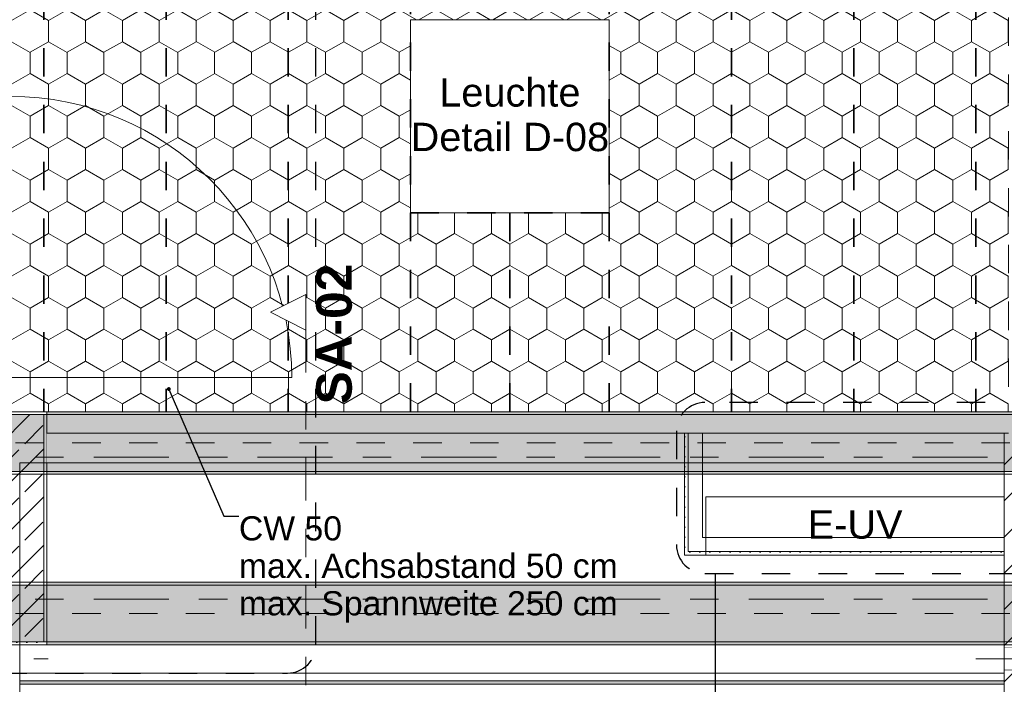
# Model space of a CAD drawing. Header units: metres. Extents: x -3.6 to 85.2, y -11 to 16.8.
# Tile 142 of 256: x 11.4 to 14.9, y 5.1 to 7.4. Entities that reach past the tile are written whole.
import ezdxf

# ---------------------------------------------------------------- set-up
doc = ezdxf.new("R2010")
doc.units = ezdxf.units.M
doc.header["$MEASUREMENT"] = 0
for name, pattern in [('Achse', [0.2, 0.1, -0.05, 0, -0.05]), ('Punktlinie eng', [0.0375, 0.0125, -0.025]), ('Punktlinie weit', [0.06, 0.01, -0.05]), ('Schnittlinie', [0.3, 0.15, -0.075, 0, -0.075]), ('Strichlinie doppelt', [0.546806, 0.264583, -0.105833, 0.070556, -0.105833]), ('Strichpunktlinie', [0.31, 0.2, -0.05, 0.01, -0.05]), ('Wipeout_Contour', [1, 0, -1])]:
    doc.linetypes.add(name, pattern=pattern)
for name, color, linetype in [('154 - Bemaßung_ Beschriftung.Ausbau - Deckenspiegel', 7, 'Continuous'), ('203 - Marker.Schnitt - Ausbaudetail SA', 7, 'Continuous'), ('208 - Marker.Detail', 7, 'Continuous'), ('451 - Universal.Achsen Raster', 7, 'Continuous'), ('605 - Struktur.Wand Innen', 7, 'Continuous'), ('607 - Struktur.Stütze', 7, 'Continuous'), ('608 - Struktur.Träger', 7, 'Continuous'), ('Abbruch_605 - Struktur.Wand Innen', 7, 'Continuous'), ('Neubau_154 - Bemaßung_ Beschriftung.Ausbau - Deckenspiegel', 7, 'Continuous'), ('Neubau_605 - Struktur.Wand Innen', 7, 'Continuous'), ('Neubau_606 - Struktur.Wand Innen Ausbau', 7, 'Continuous'), ('Neubau_651 - Abdeckung.Decke abgehängt_ bekleidet', 7, 'Continuous'), ('Neubau_653 - Abdeckung.TB Verkofferung', 7, 'Continuous'), ('Neubau_804 - HKLSE.Elektrik', 7, 'Continuous')]:
    doc.layers.add(name, color=color, linetype=linetype)
doc.styles.add('ERSTELLTER_STIL_1', font='txt')
doc.styles.add('ERSTELLTER_STIL_2', font='txt')
doc.linetypes.add('Abbruch 1', pattern='A,0,[1,2022.0244.A_L5A-PL04.03_iB_Deckenspiegel 1.OG1.Shx,S=0.001984,R=0,X=0,Y=0],-0.25,0', length=0.25)
doc.dimstyles.new('ERSTELLTER_STIL__5', dxfattribs={"dimtxt": 0.18, "dimasz": 0.02736, "dimexe": 0.18, "dimexo": 0.0625, "dimgap": 0, "dimtad": 0, "dimtih": 1, "dimtoh": 1, "dimdec": 4, "dimzin": 0, "dimdsep": 46, "dimcen": 0.09, "dimadec": 0, "dimazin": 0, "dimtfac": 1, "dimtdec": 4, "dimtmove": 0, "dimatfit": 3, "dimldrblk": 'ARROWHEAD_11', "dimfxl": 1, "dimtolj": 1, "dimtzin": 0, "dimarcsym": 0})
pattern_1 = [(45, (0, 0), (-0.01767767, 0.01767767), [0, -0.025])]
pattern_2 = [(45, (0, 0), (-0.08485281, 0.08485281), []), (45, (-0.04243, 0.04243), (-0.08485281, 0.08485281), [0.09, -0.03])]
pattern_3 = [(45, (0, 0), (-0.0636396, 0.0636396), [])]

# ---------------------------------------------------------------- blocks, each defined once
blk = doc.blocks.new('ARROWHEAD_11')
at = {"color": 0, "linetype": 'Continuous', "lineweight": 0}
blk.add_line((0, 0), (-1, 0), dxfattribs=at)
at = {"color": 0, "linetype": 'Continuous', "lineweight": 0, "const_width": 0.25, "flags": 128}
blk.add_lwpolyline([(-0.125, 0, 1), (0.125, 0, 1)], format="xyb", close=True, dxfattribs=at)

msp = doc.modelspace()

# ---------------------------------------------------------------- hatches: boundary and pattern name
at = {"layer": '607 - Struktur.Stütze', "linetype": 'Continuous', "lineweight": 0, "true_color": 0x000000}
h = msp.add_hatch(dxfattribs=at)
h.set_pattern_fill('Gips_0001', color=18, style=0, pattern_type=2)
h.set_pattern_definition(pattern_1)
h.paths.add_polyline_path([(11.17, 6.01), (11.17, 5.19), (11.49, 5.19), (11.49, 6.01), (11.3625, 6.01), (11.3625, 6), (11.48, 6), (11.48, 5.2), (11.18, 5.2), (11.18, 6), (11.2975, 6), (11.2975, 6.01)])
h = msp.add_hatch(dxfattribs=at)
h.set_pattern_fill('Beton__Stahlbeton_0001', color=18, style=0, pattern_type=2)
h.set_pattern_definition(pattern_2)
h.paths.add_polyline_path([(11.18, 5.2), (11.48, 5.2), (11.48, 6), (11.18, 6)])
at = {"layer": '608 - Struktur.Träger', "linetype": 'Continuous', "lineweight": 0, "true_color": 0x000000}
h = msp.add_hatch(dxfattribs=at)
h.set_pattern_fill('Gips_0001', color=18, style=0, pattern_type=2)
h.set_pattern_definition(pattern_1)
h.paths.add_polyline_path([(18.37, 6.01), (11.49, 6.01), (11.49, 6), (18.37, 6)])
at = {"layer": 'Neubau_606 - Struktur.Wand Innen Ausbau', "linetype": 'Continuous', "lineweight": 0, "true_color": 0x000000}
h = msp.add_hatch(dxfattribs=at)
h.set_pattern_fill('Gips_0001', color=18, style=0, pattern_type=2)
h.set_pattern_definition(pattern_1)
h.paths.add_polyline_path([(13.7475, 5.5175), (13.735, 5.5175), (13.735, 5.505)])
h = msp.add_hatch(dxfattribs=at)
h.set_pattern_fill('Gips_0001', color=18, style=0, pattern_type=2)
h.set_pattern_definition(pattern_1)
h.paths.add_polyline_path([(13.735, 5.505), (13.7475, 5.505), (13.7475, 5.5175)])
at = {"layer": 'Neubau_651 - Abdeckung.Decke abgehängt_ bekleidet', "linetype": 'Continuous', "lineweight": 13, "true_color": 0xffbfbf}
h = msp.add_hatch(dxfattribs=at)
h.set_pattern_fill('sechseckig_0001', color=254, style=0, pattern_type=2)
h.set_pattern_definition([(90, (0, 0), (-0.12990375, 0), [0.075, -0.15]), (90, (-0.06495, 0.1125), (-0.12990375, 0), [0.075, -0.15]), (150, (5e-18, 0.075), (0.0649519, 0.1124999), [0.075, -0.15]), (150, (-0.1299, 0.075), (0.0649519, 0.1124999), [0.075, -0.15]), (210, (0, 0), (-0.0649519, 0.1124999), [0.075, -0.15]), (210, (-0.1299, 8e-18), (-0.0649519, 0.1124999), [0.075, -0.15])])
h.paths.add_polyline_path([(11.3625, 6.01), (14.875, 6.01), (14.875, 8.09), (11.3625, 8.09)])
h.paths.add_polyline_path([(12.77, 7.39), (13.47, 7.39), (13.47, 6.71), (12.77, 6.71)], flags=0)
at = {"layer": 'Neubau_653 - Abdeckung.TB Verkofferung', "linetype": 'Continuous', "lineweight": 0, "true_color": 0x000000}
h = msp.add_hatch(dxfattribs=at)
h.set_pattern_fill('Gips_0001', color=18, style=0, pattern_type=2)
h.set_pattern_definition(pattern_1)
h.paths.add_polyline_path([(11.395, 5.0505), (14.86, 5.0505), (14.86, 5.063), (11.395, 5.063)])

# ---------------------------------------------------------------- linework, layer by layer
at = {"layer": '208 - Marker.Detail', "color": 30, "linetype": 'Punktlinie eng', "lineweight": 25, "true_color": 0xff6e00}
for p, q in [((14.9929, 6.0425), (13.8064, 6.0425)), ((11.12, 5.09), (12.3377, 5.09))]:
    msp.add_line(p, q, dxfattribs=at)
at = {"layer": '208 - Marker.Detail', "color": 30, "linetype": 'Continuous', "lineweight": 25, "true_color": 0xff6e00}
msp.add_line((13.8442, 4.4103), (13.8442, 5.441), dxfattribs=at)
at = {"layer": '208 - Marker.Detail', "color": 30, "linetype": 'Punktlinie eng', "lineweight": 25, "true_color": 0xff6e00}
for centre, start, end in [((13.8064, 5.541), 180, 270), ((12.3377, 5.19), 270, 0)]:
    msp.add_arc(centre, 0.1, start, end, dxfattribs=at)
at = {"layer": '607 - Struktur.Stütze', "color": 7, "linetype": 'Continuous', "lineweight": 5, "flags": 128}
msp.add_lwpolyline([(11.2975, 6.01), (11.17, 6.01), (11.17, 5.19), (11.49, 5.19), (11.49, 6.01), (11.3625, 6.01)], dxfattribs=at)
at = {"layer": '607 - Struktur.Stütze', "color": 7, "linetype": 'Continuous', "lineweight": 13, "flags": 128}
msp.add_lwpolyline([(11.18, 5.2), (11.48, 5.2), (11.48, 6), (11.18, 6)], close=True, dxfattribs=at)
at = {"layer": '608 - Struktur.Träger', "color": 7, "linetype": 'Continuous', "lineweight": 13}
for p, q in [((0.38, 6.01), (61.88, 6.01)), ((11.49, 6), (11.17, 6)), ((18.37, 6), (11.49, 6)), ((11.49, 5.4), (11.17, 5.4))]:
    msp.add_line(p, q, dxfattribs=at)
at = {"layer": '608 - Struktur.Träger', "color": 7, "linetype": 'Continuous', "lineweight": 5}
for p, q in [((11.49, 6.01), (11.49, 6)), ((18.37, 6.01), (11.49, 6.01)), ((11.49, 5.8), (11.49, 5.79)), ((11.49, 5.41), (11.49, 5.4)), ((11.49, 5.2), (11.49, 5.19))]:
    msp.add_line(p, q, dxfattribs=at)
at = {"layer": 'Abbruch_605 - Struktur.Wand Innen', "color": 7, "linetype": 'Abbruch 1', "lineweight": 18}
for p, q in [((15.02, 5.18), (14.86, 5.18)), ((14.86, 5.1), (15.02, 5.1))]:
    msp.add_line(p, q, dxfattribs=at)
at = {"layer": 'Abbruch_605 - Struktur.Wand Innen', "color": 160, "linetype": 'Abbruch 1', "lineweight": 5, "true_color": 0x3232ff}
msp.add_line((14.76, 5.14), (15.12, 5.14), dxfattribs=at)
msp.add_line((14.76, 5.14), (15.12, 5.14), dxfattribs=at)
at = {"layer": 'Abbruch_605 - Struktur.Wand Innen', "color": 7, "linetype": 'Abbruch 1', "lineweight": 18, "flags": 128}
msp.add_lwpolyline([(14.86, 5.18), (14.86, 5.1)], dxfattribs=at)
at = {"layer": 'Neubau_605 - Struktur.Wand Innen', "color": 1, "linetype": 'Continuous', "lineweight": 9}
msp.add_line((12.3525, 6.13), (11.3625, 6.13), dxfattribs=at)
msp.add_arc((11.3625, 6.13), 0.99, 0, 90, dxfattribs=at)
at = {"layer": 'Neubau_606 - Struktur.Wand Innen Ausbau', "color": 1, "linetype": 'Continuous', "lineweight": 5}
for p, q in [((13.7475, 5.5675), (13.7475, 5.5175)), ((13.7475, 5.5675), (13.7475, 5.5175)), ((13.7475, 5.5175), (13.7975, 5.5175))]:
    msp.add_line(p, q, dxfattribs=at)
at = {"layer": 'Neubau_606 - Struktur.Wand Innen Ausbau', "color": 1, "linetype": 'Strichpunktlinie', "lineweight": 5}
msp.add_line((11.145, 5.14), (11.495, 5.14), dxfattribs=at)
msp.add_line((11.145, 5.14), (11.495, 5.14), dxfattribs=at)
at = {"layer": 'Neubau_606 - Struktur.Wand Innen Ausbau', "color": 1, "linetype": 'Continuous', "lineweight": 5, "flags": 128}
msp.add_lwpolyline([(13.735, 5.505), (13.735, 5.5175)], dxfattribs=at)
at = {"layer": 'Neubau_606 - Struktur.Wand Innen Ausbau', "color": 1, "linetype": 'Continuous', "lineweight": 13, "flags": 128}
for points in [[(11.395, 5.18), (11.395, 5.19)], [(11.395, 1.01), (11.395, 5.1)]]:
    msp.add_lwpolyline(points, dxfattribs=at)
at = {"layer": 'Neubau_651 - Abdeckung.Decke abgehängt_ bekleidet', "color": 1, "linetype": 'Achse', "lineweight": 35}
for p, q in [((11.48, 8.09), (11.48, 6.01)), ((11.91, 8.09), (11.91, 6.01)), ((12.34, 8.09), (12.34, 6.01)), ((12.77, 6.01), (12.77, 8.09)), ((13.47, 6.01), (13.47, 8.09)), ((13.9, 8.09), (13.9, 6.01)), ((14.33, 8.09), (14.33, 6.01)), ((14.76, 8.09), (14.76, 6.01)), ((12.77, 6.71), (13.47, 6.71)), ((13.12, 6.71), (13.12, 6.01))]:
    msp.add_line(p, q, dxfattribs=at)
at = {"layer": 'Neubau_651 - Abdeckung.Decke abgehängt_ bekleidet', "color": 1, "linetype": 'Punktlinie weit', "lineweight": 13, "flags": 128}
for points in [[(11.3625, 6.01), (14.875, 6.01), (14.875, 8.09), (11.3625, 8.09)], [(12.77, 7.39), (13.47, 7.39), (13.47, 6.71), (12.77, 6.71)]]:
    msp.add_lwpolyline(points, close=True, dxfattribs=at)
at = {"layer": 'Neubau_653 - Abdeckung.TB Verkofferung', "color": 1, "linetype": 'Continuous', "lineweight": 9}
for p, q in [((11.395, 5.83), (14.86, 5.83)), ((11.395, 5.0505), (11.395, 5.83)), ((14.86, 5.0505), (14.86, 5.83)), ((11.395, 5.0505), (14.86, 5.0505))]:
    msp.add_line(p, q, dxfattribs=at)
at = {"layer": 'Neubau_653 - Abdeckung.TB Verkofferung', "color": 1, "linetype": 'Continuous', "lineweight": 5}
for p, q in [((11.49, 5.19), (11.49, 5.19)), ((14.86, 5.09), (11.395, 5.09)), ((14.86, 5.063), (11.395, 5.063)), ((14.86, 5.0505), (11.395, 5.0505))]:
    msp.add_line(p, q, dxfattribs=at)
at = {"layer": 'Neubau_653 - Abdeckung.TB Verkofferung', "color": 1, "linetype": 'Continuous', "lineweight": 5, "flags": 128}
for points in [[(11.395, 5.19), (11.395, 5.09), (11.395, 5.063), (11.395, 5.0505)], [(14.86, 5.19), (11.49, 5.19), (11.395, 5.19)], [(14.86, 5.19), (14.86, 5.09), (14.86, 5.063), (14.86, 5.0505)]]:
    msp.add_lwpolyline(points, dxfattribs=at)
at = {"layer": 'Neubau_804 - HKLSE.Elektrik', "color": 1, "linetype": 'Continuous', "lineweight": 13, "flags": 128}
msp.add_lwpolyline([(12.77, 6.71), (13.47, 6.71), (13.47, 7.39), (12.77, 7.39)], close=True, dxfattribs=at)
at = {"layer": 'Neubau_804 - HKLSE.Elektrik', "color": 1, "linetype": 'Continuous', "lineweight": 9, "flags": 128}
msp.add_lwpolyline([(13.81, 5.505), (13.81, 5.71)], dxfattribs=at)

# ---------------------------------------------------------------- texts
at = {"layer": '154 - Bemaßung_ Beschriftung.Ausbau - Deckenspiegel', "color": 7, "linetype": 'Continuous', "lineweight": 9, "insert": (13.12, 7.0549), "char_height": 0.1, "attachment_point": 5, "line_spacing_factor": 0.940294, "style": 'ERSTELLTER_STIL_2'}
msp.add_mtext('\\A1;{\\pqc;\\fArial|b0|i0|c0|p38;Leuchte\\P\\pqc;\\fArial|b0|i0|c0|p38;Detail\\fArial|b0|i0|c0|p38; \\fArial|b0|i0|c0|p38;D-08}', dxfattribs=at)
at = {"layer": '203 - Marker.Schnitt - Ausbaudetail SA', "color": 7, "lineweight": 13, "insert": (12.5654, 6.0359), "char_height": 0.125, "attachment_point": 7, "rotation": 90, "style": 'ERSTELLTER_STIL_1'}
msp.add_mtext('\\A1;{\\pql;\\pt0;\\fArial|b1|i0|c0|p38;SA-02}', dxfattribs=at)
at = {"layer": 'Neubau_154 - Bemaßung_ Beschriftung.Ausbau - Deckenspiegel', "color": 1, "linetype": 'Continuous', "lineweight": 13, "insert": (12.1664, 5.642), "char_height": 0.085, "attachment_point": 1, "line_spacing_factor": 0.930912, "style": 'ERSTELLTER_STIL_2'}
msp.add_mtext('\\A1;{\\pql;\\fArial|b0|i0|c0|p38;CW 50\\P\\pql;\\fArial|b0|i0|c0|p38;max. Achsabstand 50 cm\\P\\pql;\\fArial|b0|i0|c0|p38;max. Spannweite 250 \\fArial|b0|i0|c0|p38;c\\fArial|b0|i0|c0|p38;m }', dxfattribs=at)
at = {"layer": 'Neubau_804 - HKLSE.Elektrik', "color": 1, "linetype": 'Continuous', "lineweight": 13, "insert": (14.335, 5.6124), "char_height": 0.1, "attachment_point": 5, "style": 'ERSTELLTER_STIL_2'}
msp.add_mtext('\\A1;{\\pqc;\\fArial|b0|i0|c0|p38;E-UV}', dxfattribs=at)

# ---------------------------------------------------------------- next in the draw order: wipeouts: each hides what was drawn before it
at = {"color": 254, "linetype": 'Wipeout_Contour', "lineweight": 0, "ltscale": 55.671332}
msp.add_wipeout([(11.49, 5.83), (13.735, 5.83), (13.735, 5.935), (11.49, 5.935)], dxfattribs=at).dxf.layer = '605 - Struktur.Wand Innen'
at = {"color": 254, "linetype": 'Wipeout_Contour', "lineweight": 0, "ltscale": 61.968275}
msp.add_wipeout([(14.86, 5.935), (13.7975, 5.935), (13.7975, 5.83), (14.86, 5.83)], dxfattribs=at).dxf.layer = '605 - Struktur.Wand Innen'
at = {"color": 254, "linetype": 'Wipeout_Contour', "lineweight": 0, "ltscale": 61.464205}
msp.add_wipeout([(15.02, 5.1), (14.86, 5.1), (14.86, 0.7), (15.02, 0.7)], dxfattribs=at).dxf.layer = '605 - Struktur.Wand Innen'

# ---------------------------------------------------------------- next in the draw order: hatches: boundary and pattern name
at = {"layer": '605 - Struktur.Wand Innen', "linetype": 'Continuous', "lineweight": 0, "true_color": 0x000000}
h = msp.add_hatch(dxfattribs=at)
h.set_pattern_fill('MW_Ziegel_0001', color=18, style=0, pattern_type=2)
h.set_pattern_definition(pattern_3)
h.paths.add_polyline_path([(15.02, 5.1), (14.86, 5.1), (14.86, 0.7), (15.02, 0.7)])
at = {"layer": 'Neubau_606 - Struktur.Wand Innen Ausbau', "linetype": 'Continuous', "lineweight": 0, "true_color": 0x000000}
h = msp.add_hatch(dxfattribs=at)
h.set_pattern_fill('Gips_0001', color=18, style=0, pattern_type=2)
h.set_pattern_definition(pattern_1)
h.paths.add_polyline_path([(13.7475, 5.935), (13.735, 5.935), (13.735, 5.83), (13.7475, 5.83)])
h = msp.add_hatch(dxfattribs=at)
h.set_pattern_fill('Gips_0001', color=18, style=0, pattern_type=2)
h.set_pattern_definition(pattern_1)
h.paths.add_polyline_path([(13.735, 5.83), (13.735, 5.5175), (13.7475, 5.5175), (13.7475, 5.83)])

# ---------------------------------------------------------------- next in the draw order: linework, layer by layer
at = {"layer": '203 - Marker.Schnitt - Ausbaudetail SA', "color": 7, "linetype": 'Schnittlinie', "lineweight": 13}
msp.add_line((12.4021, 6.2975), (12.4021, 4.763), dxfattribs=at)
at = {"layer": '208 - Marker.Detail', "color": 30, "linetype": 'Punktlinie eng', "lineweight": 25, "true_color": 0xff6e00}
for p, q in [((12.4377, 5.19), (12.4377, 8.51)), ((13.7064, 5.9425), (13.7064, 5.541))]:
    msp.add_line(p, q, dxfattribs=at)
msp.add_arc((13.8064, 5.9425), 0.1, 90, 180, dxfattribs=at)
at = {"layer": '605 - Struktur.Wand Innen', "color": 7, "linetype": 'Continuous', "lineweight": 13}
for p, q in [((13.7475, 5.935), (13.735, 5.935)), ((13.7975, 5.935), (13.7475, 5.935))]:
    msp.add_line(p, q, dxfattribs=at)
at = {"layer": '605 - Struktur.Wand Innen', "color": 7, "linetype": 'Continuous', "lineweight": 18}
msp.add_line((14.86, 5.935), (14.86, 5.83), dxfattribs=at)
at = {"layer": '605 - Struktur.Wand Innen', "color": 7, "linetype": 'Continuous', "lineweight": 13, "flags": 128}
for points in [[(14.875, 5.935), (11.49, 5.935)], [(11.49, 5.83), (13.735, 5.83)], [(13.7975, 5.83), (14.86, 5.83)]]:
    msp.add_lwpolyline(points, dxfattribs=at)
at = {"layer": '605 - Struktur.Wand Innen', "color": 7, "linetype": 'Continuous', "lineweight": 18, "flags": 128}
msp.add_lwpolyline([(14.86, 5.1), (14.86, 0.7)], dxfattribs=at)
at = {"layer": 'Neubau_605 - Struktur.Wand Innen', "color": 1, "linetype": 'Continuous', "lineweight": 5}
for p, q in [((13.735, 5.935), (13.735, 5.83)), ((13.735, 5.935), (13.735, 5.83)), ((13.7475, 5.83), (13.7475, 5.935)), ((13.7975, 5.83), (13.7975, 5.935)), ((13.7975, 5.83), (13.7975, 5.935))]:
    msp.add_line(p, q, dxfattribs=at)
at = {"layer": 'Neubau_606 - Struktur.Wand Innen Ausbau', "color": 1, "linetype": 'Continuous', "lineweight": 5}
msp.add_line((13.7475, 5.83), (13.7475, 5.5675), dxfattribs=at)
at = {"layer": 'Neubau_606 - Struktur.Wand Innen Ausbau', "color": 1, "linetype": 'Continuous', "lineweight": 5, "flags": 128}
for points in [[(13.735, 5.83), (13.735, 5.5175)], [(13.7975, 5.5675), (13.7975, 5.83)]]:
    msp.add_lwpolyline(points, dxfattribs=at)

# ---------------------------------------------------------------- next in the draw order: leaders
at = {"layer": 'Neubau_154 - Bemaßung_ Beschriftung.Ausbau - Deckenspiegel', "color": 1, "linetype": 'Continuous', "lineweight": 13, "annotation_type": 0, "has_hookline": 1, "hookline_direction": 0, "text_width": 1.3167}
msp.add_leader([(11.92, 6.0899), (12.1136, 5.642), (12.1664, 5.642)], dimstyle='ERSTELLTER_STIL__5', dxfattribs=at)

# ---------------------------------------------------------------- next in the draw order: wipeouts: each hides what was drawn before it
at = {"color": 254, "linetype": 'Wipeout_Contour', "lineweight": 0, "ltscale": 41.272988}
msp.add_wipeout([(12.4021, 6.4225), (12.2771, 6.36), (12.4021, 6.2975)], dxfattribs=at).dxf.layer = '203 - Marker.Schnitt - Ausbaudetail SA'
at = {"color": 254, "linetype": 'Wipeout_Contour', "lineweight": 0, "ltscale": 64.251363}
msp.add_wipeout([(14.86, 5.935), (14.86, 5.83), (15.02, 5.83), (15.02, 5.935)], dxfattribs=at).dxf.layer = '605 - Struktur.Wand Innen'

# ---------------------------------------------------------------- next in the draw order: hatches: boundary and pattern name
at = {"layer": '605 - Struktur.Wand Innen', "linetype": 'Continuous', "lineweight": 0, "true_color": 0x000000}
h = msp.add_hatch(dxfattribs=at)
h.set_pattern_fill('MW_Ziegel_0001', color=18, style=0, pattern_type=2)
h.set_pattern_definition(pattern_3)
h.paths.add_polyline_path([(14.86, 5.935), (14.86, 5.83), (15.02, 5.83), (15.02, 5.935)])

# ---------------------------------------------------------------- next in the draw order: linework, layer by layer
at = {"layer": '203 - Marker.Schnitt - Ausbaudetail SA', "color": 7, "linetype": 'Continuous', "lineweight": 13, "flags": 128}
msp.add_lwpolyline([(12.4021, 6.4225), (12.4021, 6.2975), (12.2771, 6.36)], close=True, dxfattribs=at)
at = {"layer": '451 - Universal.Achsen Raster', "color": 160, "linetype": 'Strichlinie doppelt', "lineweight": 9, "true_color": 0x3232ff}
msp.add_line((64.935, 5.85), (-3.175, 5.85), dxfattribs=at)
at = {"layer": '605 - Struktur.Wand Innen', "color": 7, "linetype": 'Continuous', "lineweight": 13}
msp.add_line((14.875, 5.935), (14.86, 5.935), dxfattribs=at)
at = {"layer": '608 - Struktur.Träger', "color": 7, "linetype": 'Achse', "lineweight": 9}
msp.add_line((0.38, 5.9), (61.88, 5.9), dxfattribs=at)

# ---------------------------------------------------------------- next in the draw order: wipeouts: each hides what was drawn before it
at = {"color": 254, "linetype": 'Wipeout_Contour', "lineweight": 0, "ltscale": 63.714439}
msp.add_wipeout([(15.02, 5.83), (14.86, 5.83), (14.86, 5.18), (15.02, 5.18)], dxfattribs=at).dxf.layer = '605 - Struktur.Wand Innen'

# ---------------------------------------------------------------- next in the draw order: hatches: boundary and pattern name
at = {"layer": '605 - Struktur.Wand Innen', "linetype": 'Continuous', "lineweight": 0, "true_color": 0x000000}
h = msp.add_hatch(dxfattribs=at)
h.set_pattern_fill('MW_Ziegel_0001', color=18, style=0, pattern_type=2)
h.set_pattern_definition(pattern_3)
h.paths.add_polyline_path([(15.02, 5.83), (14.86, 5.83), (14.86, 5.18), (15.02, 5.18)])
at = {"layer": '608 - Struktur.Träger', "linetype": 'Continuous', "lineweight": 0, "true_color": 0x000000}
h = msp.add_hatch(dxfattribs=at)
h.set_pattern_fill('Beton__Stahlbeton_0001', color=18, style=0, pattern_type=2)
h.set_pattern_definition(pattern_2)
h.paths.add_polyline_path([(0.69, 6), (0.38, 6), (0.38, 5.8), (0.69, 5.8), (7.57, 5.8), (7.89, 5.8), (11.17, 5.8), (11.49, 5.8), (14.86, 5.8), (15.02, 5.8), (18.37, 5.8), (18.69, 5.8), (22.04, 5.8), (22.2, 5.8), (25.57, 5.8), (25.89, 5.8), (32.77, 5.8), (33.09, 5.8), (36.46, 5.8), (36.6, 5.8), (39.97, 5.8), (40.29, 5.8), (47.17, 5.8), (47.49, 5.8), (54.37, 5.8), (54.69, 5.8), (58.06, 5.8), (58.195, 5.8), (61.57, 5.8), (61.88, 5.8), (61.88, 6), (61.57, 6), (54.69, 6), (54.37, 6), (50.9225, 6), (50.8575, 6), (47.49, 6), (47.17, 6), (40.29, 6), (39.97, 6), (33.09, 6), (32.77, 6), (25.89, 6), (25.57, 6), (18.69, 6), (18.37, 6), (11.49, 6), (11.17, 6), (7.89, 6), (7.57, 6)])
h = msp.add_hatch(dxfattribs=at)
h.set_pattern_fill('Gips_0001', color=18, style=0, pattern_type=2)
h.set_pattern_definition(pattern_1)
h.paths.add_polyline_path([(14.86, 5.8), (11.49, 5.8), (11.49, 5.79), (14.86, 5.79)])
h = msp.add_hatch(dxfattribs=at)
h.set_pattern_fill('Gips_0001', color=18, style=0, pattern_type=2)
h.set_pattern_definition(pattern_1)
h.paths.add_polyline_path([(11.49, 5.4), (14.86, 5.4), (14.86, 5.41), (11.49, 5.41)])
h = msp.add_hatch(dxfattribs=at)
h.set_pattern_fill('Beton__Stahlbeton_0001', color=18, style=0, pattern_type=2)
h.set_pattern_definition(pattern_2)
h.paths.add_polyline_path([(0.69, 5.4), (0.38, 5.4), (0.38, 5.2), (0.69, 5.2), (7.57, 5.2), (7.89, 5.2), (11.17, 5.2), (11.49, 5.2), (14.86, 5.2), (15.02, 5.2), (18.37, 5.2), (18.69, 5.2), (22.04, 5.2), (22.2, 5.2), (25.57, 5.2), (25.89, 5.2), (29.26, 5.2), (29.42, 5.2), (32.77, 5.2), (33.09, 5.2), (36.46, 5.2), (36.6, 5.2), (39.97, 5.2), (40.29, 5.2), (47.16, 5.2), (47.49, 5.2), (54.37, 5.2), (54.69, 5.2), (58.06, 5.2), (58.195, 5.2), (61.57, 5.2), (61.88, 5.2), (61.88, 5.4), (61.57, 5.4), (58.195, 5.4), (58.06, 5.4), (54.69, 5.4), (54.37, 5.4), (47.49, 5.4), (47.17, 5.4), (40.29, 5.4), (39.97, 5.4), (36.6, 5.4), (36.46, 5.4), (33.09, 5.4), (32.77, 5.4), (29.42, 5.4), (29.26, 5.4), (25.89, 5.4), (25.57, 5.4), (22.2, 5.4), (22.04, 5.4), (18.69, 5.4), (18.37, 5.4), (15.02, 5.4), (14.86, 5.4), (11.49, 5.4), (11.17, 5.4), (7.89, 5.4), (7.57, 5.4)])
h = msp.add_hatch(dxfattribs=at)
h.set_pattern_fill('Gips_0001', color=18, style=0, pattern_type=2)
h.set_pattern_definition(pattern_1)
h.paths.add_polyline_path([(11.49, 5.2), (11.49, 5.19), (14.86, 5.19), (14.86, 5.2)])
at = {"layer": 'Neubau_606 - Struktur.Wand Innen Ausbau', "linetype": 'Continuous', "lineweight": 0, "true_color": 0x000000}
h = msp.add_hatch(dxfattribs=at)
h.set_pattern_fill('Gips_0001', color=18, style=0, pattern_type=2)
h.set_pattern_definition(pattern_1)
h.paths.add_polyline_path([(13.7475, 5.5175), (13.7475, 5.505), (14.86, 5.505), (14.86, 5.5175)])

# ---------------------------------------------------------------- next in the draw order: linework, layer by layer
at = {"layer": '208 - Marker.Detail', "color": 30, "linetype": 'Punktlinie eng', "lineweight": 25, "true_color": 0xff6e00}
msp.add_line((13.8064, 5.441), (14.9929, 5.441), dxfattribs=at)
at = {"layer": '451 - Universal.Achsen Raster', "color": 160, "linetype": 'Strichlinie doppelt', "lineweight": 9, "true_color": 0x3232ff}
msp.add_line((64.935, 5.35), (-3.175, 5.35), dxfattribs=at)
at = {"layer": '605 - Struktur.Wand Innen', "color": 7, "linetype": 'Continuous', "lineweight": 18}
msp.add_line((14.86, 5.935), (14.86, 5.83), dxfattribs=at)
at = {"layer": '605 - Struktur.Wand Innen', "color": 7, "linetype": 'Continuous', "lineweight": 18, "flags": 128}
msp.add_lwpolyline([(14.86, 5.83), (14.86, 5.18)], dxfattribs=at)
at = {"layer": '608 - Struktur.Träger', "color": 7, "linetype": 'Continuous', "lineweight": 13}
for p, q in [((0.38, 5.79), (61.88, 5.79)), ((0.38, 5.41), (61.88, 5.41)), ((14.86, 5.4), (11.49, 5.4)), ((15.02, 5.4), (14.86, 5.4)), ((0.38, 5.19), (61.88, 5.19))]:
    msp.add_line(p, q, dxfattribs=at)
at = {"layer": '608 - Struktur.Träger', "color": 7, "linetype": 'Continuous', "lineweight": 5}
for p, q in [((14.86, 5.79), (11.49, 5.79)), ((14.86, 5.8), (14.86, 5.79)), ((14.86, 5.41), (11.49, 5.41)), ((14.86, 5.41), (14.86, 5.4)), ((14.86, 5.2), (14.86, 5.19)), ((14.86, 5.19), (11.49, 5.19))]:
    msp.add_line(p, q, dxfattribs=at)
at = {"layer": '608 - Struktur.Träger', "color": 7, "linetype": 'Achse', "lineweight": 9}
msp.add_line((0.38, 5.3), (61.88, 5.3), dxfattribs=at)
at = {"layer": '608 - Struktur.Träger', "color": 7, "linetype": 'Continuous', "lineweight": 13, "flags": 128}
for points in [[(32.77, 5.8), (25.89, 5.8), (25.57, 5.8), (22.2, 5.8), (22.04, 5.8), (18.69, 5.8), (18.37, 5.8), (15.02, 5.8), (14.86, 5.8), (11.49, 5.8), (11.17, 5.8), (7.89, 5.8), (7.57, 5.8), (0.69, 5.8), (0.38, 5.8)], [(32.77, 5.2), (29.42, 5.2), (29.26, 5.2), (25.89, 5.2), (25.57, 5.2), (22.2, 5.2), (22.04, 5.2), (18.69, 5.2), (18.37, 5.2), (15.02, 5.2), (14.86, 5.2), (11.49, 5.2), (11.17, 5.2), (7.89, 5.2), (7.57, 5.2), (0.69, 5.2), (0.38, 5.2)]]:
    msp.add_lwpolyline(points, dxfattribs=at)
at = {"layer": 'Neubau_606 - Struktur.Wand Innen Ausbau', "color": 1, "linetype": 'Continuous', "lineweight": 5}
msp.add_line((13.7975, 5.5175), (14.86, 5.5175), dxfattribs=at)
at = {"layer": 'Neubau_606 - Struktur.Wand Innen Ausbau', "color": 1, "linetype": 'Continuous', "lineweight": 5, "flags": 128}
for points in [[(14.86, 5.5675), (13.7975, 5.5675)], [(14.86, 5.5175), (14.86, 5.5675)], [(14.86, 5.505), (14.86, 5.5175)], [(13.735, 5.505), (14.86, 5.505)]]:
    msp.add_lwpolyline(points, dxfattribs=at)
at = {"layer": 'Neubau_804 - HKLSE.Elektrik', "color": 1, "linetype": 'Continuous', "lineweight": 9, "flags": 128}
for points in [[(14.86, 5.71), (13.81, 5.71)], [(14.86, 5.505), (14.86, 5.71)], [(13.81, 5.505), (14.86, 5.505)]]:
    msp.add_lwpolyline(points, dxfattribs=at)

doc.saveas('drawing.dxf')
